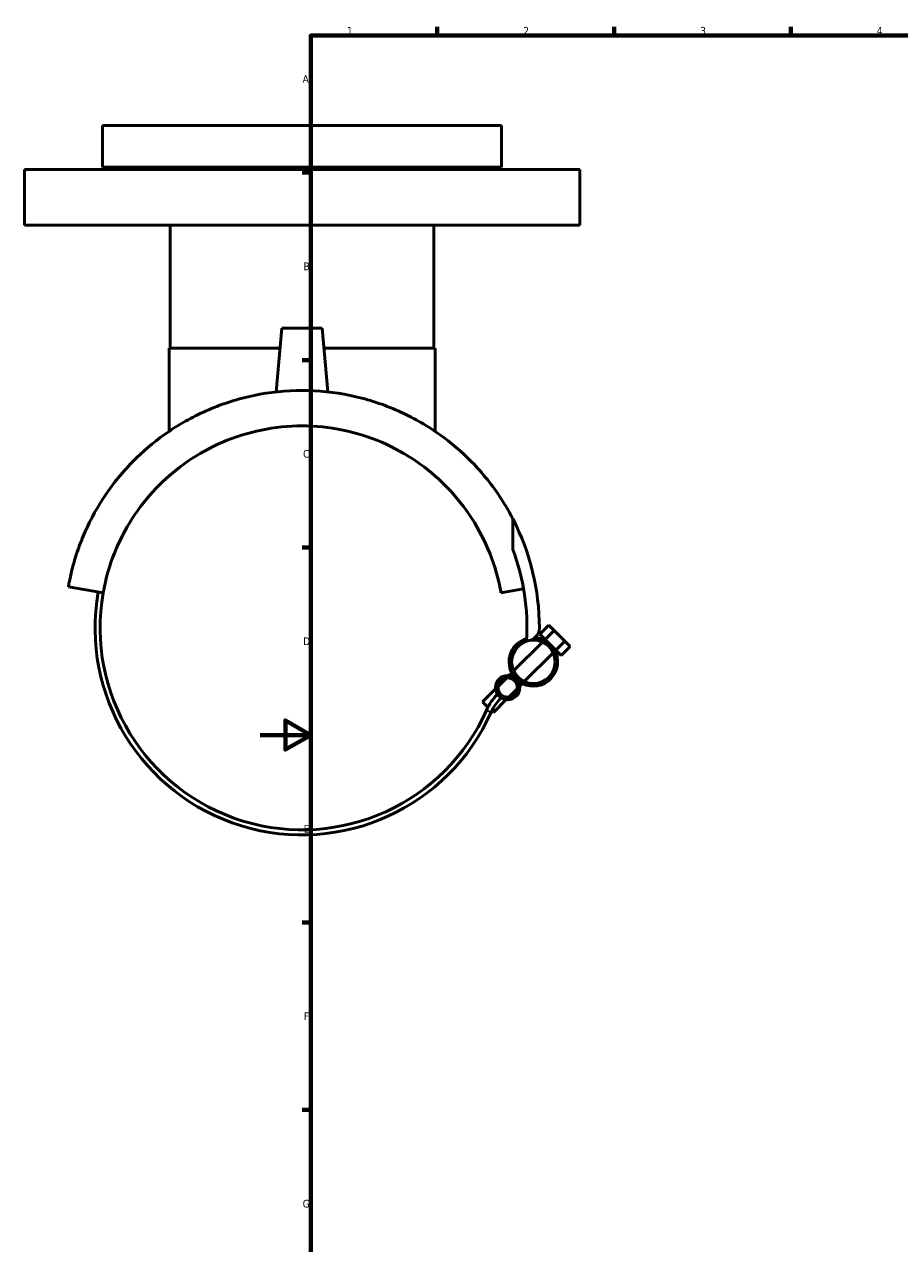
# Model space of a CAD drawing. Header units: millimetres. Extents: x -93 to 1001, y -292 to 1697.
# Tile 2 of 6: x -93 to 253, y 96 to 578. Entities that reach past the tile are written whole.
import ezdxf

# ---------------------------------------------------------------- set-up
doc = ezdxf.new("R2010")
doc.units = ezdxf.units.MM
for name, color, linetype, lineweight in [('Border (ANSI)', 7, 'Continuous', 70), ('Visible (ANSI)', 7, 'Continuous', 50), ('Visible Narrow (ANSI)', 7, 'Continuous', 35)]:
    doc.layers.add(name, color=color, linetype=linetype, lineweight=lineweight)
doc.styles.add('Note Text (ANSI)', font='tahoma.ttf')

# ---------------------------------------------------------------- blocks, each defined once
blk = doc.blocks.new('Borders Default Border')
at = {"layer": 'Border (ANSI)'}
for p, q in [((70.08, 574), (70.08, 577.45)), ((140.17, 574), (140.17, 577.45)), ((210.25, 574), (210.25, 577.45)), ((20, 519.75), (16.55, 519.75)), ((20, 445.5), (16.55, 445.5)), ((20, 371.25), (16.55, 371.25)), ((20, 222.75), (16.55, 222.75)), ((20, 148.5), (16.55, 148.5))]:
    blk.add_line(p, q, dxfattribs=at)
at = {"layer": 'Border (ANSI)', "flags": 128}
for points in [[(20, 20), (20, 574), (821, 574), (821, 20), (20, 20)], [(0, 297), (20, 297), (10, 302.77), (10, 291.23), (20, 297)]]:
    blk.add_lwpolyline(points, dxfattribs=at)
at = {"layer": 'Border (ANSI)', "char_height": 3.05, "attachment_point": 7, "style": 'Note Text (ANSI)'}
for s, insert in [('1', (34.35, 574.4)), ('2', (104.2, 574.4)), ('3', (174.26, 574.34)), ('4', (244.23, 574.4)), ('A', (16.78, 555.35)), ('B', (17.15, 481.1)), ('C', (16.95, 406.8)), ('D', (16.96, 332.6)), ('E', (17.21, 258.35)), ('F', (17.29, 184.1)), ('G', (16.81, 109.79))]:
    blk.add_mtext(s, dxfattribs=dict(at, insert=insert))

msp = doc.modelspace()

# ---------------------------------------------------------------- linework, layer by layer
at = {"layer": 'Visible (ANSI)'}
for p, q in [((-62.431, 538.427), (95.569, 538.427)), ((-62.431, 538.427), (-62.431, 521.927)), ((95.569, 538.427), (95.569, 521.927)), ((-62.431, 521.927), (95.569, 521.927)), ((-44.331, 521.927), (-44.331, 520.927)), ((77.469, 521.927), (77.469, 520.927)), ((-93.431, 520.927), (126.569, 520.927)), ((-93.431, 520.927), (-93.431, 498.927)), ((126.569, 520.927), (126.569, 498.927)), ((-93.431, 498.927), (126.569, 498.927)), ((-35.631, 498.927), (-35.631, 450.177)), ((68.769, 498.927), (68.769, 450.177)), ((8.569, 458.177), (6.355, 432.871)), ((24.569, 458.177), (8.569, 458.177)), ((24.569, 458.177), (26.783, 432.871)), ((-36.131, 450.177), (7.869, 450.177)), ((-36.131, 450.177), (-36.131, 417.265)), ((25.269, 450.177), (69.269, 450.177)), ((69.269, 450.177), (69.269, 417.265)), ((100.067, 370.524), (100.067, 382.604)), ((-62.215, 353.319), (-76.003, 355.75)), ((104.316, 354.899), (95.354, 353.319)), ((110.735, 336.998), (114.27, 340.534)), ((112.856, 334.877), (116.392, 338.412)), ((114.27, 340.534), (116.392, 338.412)), ((116.392, 338.412), (120.634, 334.17)), ((100.369, 322.39), (111.767, 333.788)), ((112.856, 334.877), (110.735, 336.998)), ((112.516, 334.537), (112.856, 334.877)), ((114.977, 332.756), (112.856, 334.877)), ((117.099, 330.634), (120.634, 334.17)), ((120.634, 334.17), (122.756, 332.049)), ((104.611, 318.147), (116.01, 329.545)), ((117.099, 330.634), (114.977, 332.756)), ((116.759, 330.294), (117.099, 330.634)), ((119.22, 328.513), (117.099, 330.634)), ((119.22, 328.513), (122.756, 332.049)), ((94.236, 316.257), (97.535, 319.556)), ((98.535, 320.556), (99.62, 321.64)), ((88.107, 310.128), (93.236, 315.257)), ((98.479, 312.014), (101.777, 315.313)), ((102.778, 316.313), (103.862, 317.398)), ((90.205, 308.03), (88.107, 310.128)), ((92.35, 305.886), (97.479, 311.014)), ((92.35, 305.886), (91.696, 306.54))]:
    msp.add_line(p, q, dxfattribs=at)
for centre, radius in [((108.189, 325.967), 8.6), ((98.007, 315.785), 4.8), ((98.007, 315.785), 3.8)]:
    msp.add_circle(centre, radius, dxfattribs=at)
for centre, radius, start, end in [((16.569, 339.427), 94, 0, 27.34339), ((16.569, 339.427), 89.1, 356.6934, 20.42669), ((16.569, 339.427), 82, 170, 335.97876), ((16.569, 339.427), 80, 170, 335.97876), ((105.429, 339.427), 5.14, 271.02209, 0), ((108.189, 325.967), 9.6, 105.83871, 225), ((108.189, 325.967), 9.6, 225, 86.34553), ((108.854, 298.298), 21.035, 135, 155.97876), ((108.854, 298.298), 19.035, 135, 155.97876)]:
    msp.add_arc(centre, radius, start, end, dxfattribs=at)
for points, knots in [([(16.569, 433.427), (10.208, 433.427), (3.788, 432.772), (-8.682, 430.196), (-14.731, 428.277), (-26.055, 423.434), (-31.343, 420.506), (-40.906, 414.033), (-45.18, 410.489), (-53.481, 402.434), (-57.526, 397.586), (-64.36, 387.625), (-67.151, 382.508), (-70.427, 375.132), (-71.364, 372.74), (-72.966, 368.156), (-73.633, 365.961), (-74.454, 362.92), (-74.696, 361.954), (-75.125, 360.143), (-75.31, 359.295), (-75.625, 357.778), (-75.754, 357.108), (-75.943, 356.096), (-76.003, 355.75), (-76.003, 355.75)], [17.0845113, 17.0845113, 17.0845113, 17.0845113, 18.9927726, 18.9927726, 20.901034, 20.901034, 22.8092954, 22.8092954, 24.7175568, 24.7175568, 27.0804232, 27.0804232, 29.4432897, 29.4432897, 30.6247229, 30.6247229, 31.8061561, 31.8061561, 32.3968727, 32.3968727, 32.9875893, 32.9875893, 33.5783059, 33.5783059, 34.1690225, 34.1690225, 34.1690225, 34.1690225]), ([(100.067, 382.604), (98.345, 385.933), (96.35, 389.298), (90.664, 397.586), (86.62, 402.434), (78.319, 410.489), (74.044, 414.033), (64.482, 420.506), (59.193, 423.434), (47.87, 428.277), (41.82, 430.196), (29.351, 432.772), (22.93, 433.427), (16.569, 433.427)], [5.5196706, 5.5196706, 5.5196706, 5.5196706, 7.0885993, 7.0885993, 9.4514657, 9.4514657, 11.3597271, 11.3597271, 13.2679885, 13.2679885, 15.1762499, 15.1762499, 17.0845113, 17.0845113, 17.0845113, 17.0845113]), ([(-62.215, 353.319), (-62.071, 354.138), (-61.914, 354.952), (-60.655, 360.991), (-59.065, 366.007), (-54.991, 375.569), (-52.503, 380.112), (-46.763, 388.572), (-43.509, 392.487), (-36.674, 399.321), (-32.879, 402.521), (-24.474, 408.286), (-19.863, 410.85), (-10.067, 415.051), (-4.871, 416.692), (5.769, 418.881), (11.212, 419.427), (16.569, 419.427)], [1.4338965, 1.4338965, 1.4338965, 1.4338965, 1.6961926, 1.6961926, 3.3923853, 3.3923853, 5.0885779, 5.0885779, 6.7847706, 6.7847706, 8.3918718, 8.3918718, 9.9989731, 9.9989731, 11.6060743, 11.6060743, 13.2131755, 13.2131755, 13.2131755, 13.2131755]), ([(16.569, 419.427), (21.926, 419.427), (27.37, 418.881), (38.009, 416.692), (43.205, 415.051), (53.001, 410.85), (57.612, 408.286), (66.017, 402.521), (69.813, 399.321), (76.647, 392.487), (79.901, 388.572), (85.641, 380.112), (88.129, 375.569), (92.203, 366.007), (93.793, 360.991), (95.053, 354.952), (95.209, 354.138), (95.354, 353.319)], [13.2131755, 13.2131755, 13.2131755, 13.2131755, 14.8202768, 14.8202768, 16.427378, 16.427378, 18.0344792, 18.0344792, 19.6415805, 19.6415805, 21.3377731, 21.3377731, 23.0339657, 23.0339657, 24.7301584, 24.7301584, 24.9924546, 24.9924546, 24.9924546, 24.9924546])]:
    msp.add_open_spline(points, degree=3, knots=knots, dxfattribs=at)
at = {"layer": 'Visible Narrow (ANSI)'}
msp.add_line((89.652, 306.856), (91.456, 306.052), dxfattribs=at)

# ---------------------------------------------------------------- block references
msp.add_blockref('Borders Default Border', (0, 0))

doc.saveas('drawing.dxf')
